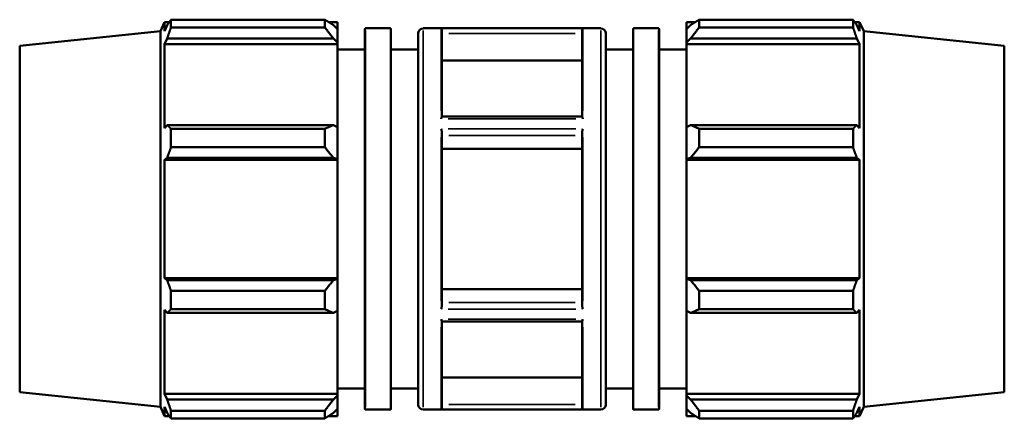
# Model space of a CAD drawing. Header units: inches. Extents: x -6.9 to 56.2, y -12.4 to 36.1.
# Tile 4 of 7: x 14.4 to 28.3, y 10.6 to 16.2. Entities that reach past the tile are written whole.
import ezdxf

# ---------------------------------------------------------------- set-up
doc = ezdxf.new("R2010")
doc.units = ezdxf.units.IN
doc.header["$MEASUREMENT"] = 0
doc.layers.add('Visible (ANSI)', color=7, linetype='Continuous', lineweight=50)
doc.layers.add('Visible Narrow (ANSI)', color=7, linetype='Continuous', lineweight=35)

msp = doc.modelspace()

# ---------------------------------------------------------------- linework, layer by layer
at = {"layer": 'Visible (ANSI)'}
for p, q in [((16.346, 16.074), (16.403, 16.201)), ((16.403, 16.073), (16.403, 16.201)), ((16.403, 16.201), (16.473, 16.201)), ((16.403, 16.073), (16.443, 16.158)), ((18.667, 16.234), (16.496, 16.234)), ((16.496, 16.126), (16.496, 16.234)), ((16.496, 16.126), (18.667, 16.126)), ((18.667, 16.234), (18.667, 16.126)), ((18.719, 16.201), (18.846, 16.201)), ((18.787, 16.158), (18.846, 16.101)), ((18.846, 16.201), (18.846, 16.101)), ((23.767, 16.201), (23.767, 16.101)), ((23.767, 16.201), (23.895, 16.201)), ((23.827, 16.158), (23.767, 16.101)), ((23.947, 16.234), (23.947, 16.126)), ((23.947, 16.234), (26.118, 16.234)), ((26.118, 16.126), (23.947, 16.126)), ((26.118, 16.126), (26.118, 16.234)), ((26.141, 16.201), (26.211, 16.201)), ((26.211, 16.073), (26.171, 16.158)), ((26.211, 16.073), (26.211, 16.201)), ((26.268, 16.074), (26.211, 16.201)), ((14.362, 15.865), (16.346, 16.074)), ((16.346, 10.768), (16.346, 16.074)), ((18.846, 15.914), (18.846, 16.101)), ((19.231, 16.104), (19.231, 10.738)), ((19.239, 16.112), (19.591, 16.112)), ((19.599, 10.738), (19.599, 16.104)), ((19.984, 16.042), (19.984, 10.8)), ((20.054, 16.112), (22.56, 16.112)), ((20.315, 14.86), (20.315, 16.101)), ((22.299, 14.86), (22.299, 16.101)), ((22.63, 16.042), (22.63, 10.8)), ((23.014, 10.738), (23.014, 16.104)), ((23.022, 16.112), (23.375, 16.112)), ((23.383, 16.104), (23.383, 10.738)), ((23.767, 15.914), (23.767, 16.101)), ((26.268, 10.768), (26.268, 16.074)), ((28.252, 15.865), (26.268, 16.074)), ((14.362, 10.976), (14.362, 15.865)), ((16.443, 15.967), (16.403, 15.887)), ((16.403, 14.705), (16.403, 15.887)), ((18.846, 15.887), (16.403, 15.887)), ((18.787, 15.967), (16.443, 15.967)), ((18.846, 15.914), (18.787, 15.967)), ((18.846, 15.887), (18.846, 15.914)), ((18.846, 15.887), (18.846, 14.718)), ((23.767, 15.914), (23.827, 15.967)), ((23.767, 15.887), (23.767, 15.914)), ((23.767, 15.887), (23.767, 14.718)), ((23.767, 15.887), (26.211, 15.887)), ((23.827, 15.967), (26.171, 15.967)), ((26.171, 15.967), (26.211, 15.887)), ((26.211, 14.705), (26.211, 15.887)), ((28.252, 10.976), (28.252, 15.865)), ((18.846, 15.813), (19.231, 15.813)), ((19.599, 15.813), (19.984, 15.813)), ((22.63, 15.813), (23.014, 15.813)), ((23.383, 15.813), (23.767, 15.813)), ((20.315, 15.658), (22.299, 15.658)), ((22.299, 14.869), (20.315, 14.869)), ((16.403, 14.705), (16.443, 14.746)), ((16.443, 14.746), (18.787, 14.746)), ((18.787, 14.746), (18.846, 14.718)), ((23.827, 14.746), (23.767, 14.718)), ((26.171, 14.746), (23.827, 14.746)), ((26.211, 14.705), (26.171, 14.746)), ((18.667, 14.694), (16.496, 14.694)), ((16.496, 14.433), (16.496, 14.694)), ((18.667, 14.694), (18.667, 14.433)), ((18.846, 14.266), (18.846, 14.718)), ((20.315, 12.179), (20.315, 14.662)), ((22.299, 12.179), (22.299, 14.662)), ((23.767, 14.266), (23.767, 14.718)), ((23.947, 14.694), (23.947, 14.433)), ((23.947, 14.694), (26.118, 14.694)), ((26.118, 14.433), (26.118, 14.694)), ((16.496, 14.433), (18.667, 14.433)), ((20.315, 14.41), (22.299, 14.41)), ((26.118, 14.433), (23.947, 14.433)), ((16.443, 14.284), (16.403, 14.257)), ((16.403, 12.585), (16.403, 14.257)), ((18.846, 14.257), (16.403, 14.257)), ((18.787, 14.284), (16.443, 14.284)), ((18.846, 14.266), (18.787, 14.284)), ((18.846, 14.257), (18.846, 14.266)), ((18.846, 14.257), (18.846, 12.585)), ((23.767, 14.266), (23.827, 14.284)), ((23.767, 14.257), (23.767, 14.266)), ((23.767, 14.257), (23.767, 12.585)), ((23.767, 14.257), (26.211, 14.257)), ((23.827, 14.284), (26.171, 14.284)), ((26.171, 14.284), (26.211, 14.257)), ((26.211, 12.585), (26.211, 14.257)), ((18.846, 12.585), (16.403, 12.585)), ((16.403, 12.585), (16.443, 12.558)), ((16.443, 12.558), (18.787, 12.558)), ((18.787, 12.558), (18.846, 12.576)), ((18.846, 12.576), (18.846, 12.585)), ((18.846, 12.123), (18.846, 12.576)), ((23.767, 12.576), (23.767, 12.585)), ((23.767, 12.585), (26.211, 12.585)), ((23.827, 12.558), (23.767, 12.576)), ((23.767, 12.123), (23.767, 12.576)), ((26.171, 12.558), (23.827, 12.558)), ((26.211, 12.585), (26.171, 12.558)), ((18.667, 12.408), (16.496, 12.408)), ((16.496, 12.147), (16.496, 12.408)), ((18.667, 12.408), (18.667, 12.147)), ((20.315, 12.431), (22.299, 12.431)), ((23.947, 12.408), (23.947, 12.147)), ((23.947, 12.408), (26.118, 12.408)), ((26.118, 12.147), (26.118, 12.408)), ((16.403, 10.954), (16.403, 12.137)), ((16.443, 12.095), (16.403, 12.137)), ((18.787, 12.095), (16.443, 12.095)), ((16.496, 12.147), (18.667, 12.147)), ((18.846, 12.123), (18.787, 12.095)), ((18.846, 12.123), (18.846, 10.954)), ((23.767, 12.123), (23.827, 12.095)), ((23.767, 12.123), (23.767, 10.954)), ((23.827, 12.095), (26.171, 12.095)), ((26.118, 12.147), (23.947, 12.147)), ((26.171, 12.095), (26.211, 12.137)), ((26.211, 10.954), (26.211, 12.137)), ((20.315, 10.74), (20.315, 11.982)), ((22.299, 11.972), (20.315, 11.972)), ((22.299, 10.74), (22.299, 11.982)), ((20.315, 11.183), (22.299, 11.183)), ((14.362, 10.976), (16.346, 10.768)), ((18.846, 11.029), (19.231, 11.029)), ((19.599, 11.029), (19.984, 11.029)), ((22.63, 11.029), (23.014, 11.029)), ((23.383, 11.029), (23.767, 11.029)), ((28.252, 10.976), (26.268, 10.768)), ((18.846, 10.954), (16.403, 10.954)), ((16.403, 10.954), (16.443, 10.875)), ((16.443, 10.875), (18.787, 10.875)), ((18.787, 10.875), (18.846, 10.928)), ((18.846, 10.928), (18.846, 10.954)), ((18.846, 10.74), (18.846, 10.928)), ((23.767, 10.928), (23.767, 10.954)), ((23.767, 10.954), (26.211, 10.954)), ((23.767, 10.74), (23.767, 10.928)), ((23.827, 10.875), (23.767, 10.928)), ((26.171, 10.875), (23.827, 10.875)), ((26.211, 10.954), (26.171, 10.875)), ((16.346, 10.768), (16.403, 10.64)), ((16.403, 10.64), (16.403, 10.769)), ((16.443, 10.683), (16.403, 10.769)), ((18.667, 10.715), (16.496, 10.715)), ((16.496, 10.607), (16.496, 10.715)), ((18.667, 10.715), (18.667, 10.607)), ((18.846, 10.74), (18.787, 10.683)), ((18.846, 10.74), (18.846, 10.64)), ((19.239, 10.73), (19.591, 10.73)), ((20.054, 10.73), (22.56, 10.73)), ((23.022, 10.73), (23.375, 10.73)), ((23.767, 10.74), (23.827, 10.683)), ((23.767, 10.74), (23.767, 10.64)), ((23.947, 10.715), (23.947, 10.607)), ((23.947, 10.715), (26.118, 10.715)), ((26.118, 10.607), (26.118, 10.715)), ((26.171, 10.683), (26.211, 10.769)), ((26.211, 10.64), (26.211, 10.769)), ((26.268, 10.768), (26.211, 10.64)), ((16.403, 10.64), (16.473, 10.64)), ((16.496, 10.607), (18.667, 10.607)), ((18.719, 10.64), (18.846, 10.64)), ((23.767, 10.64), (23.895, 10.64)), ((26.118, 10.607), (23.947, 10.607)), ((26.141, 10.64), (26.211, 10.64))]:
    msp.add_line(p, q, dxfattribs=at)
for centre, radius, start, end in [((19.239, 16.104), 0.00787, 90, 180), ((19.591, 16.104), 0.00787, 0, 90), ((20.054, 16.042), 0.0698, 90, 180), ((22.56, 16.042), 0.0698, 0, 90), ((23.022, 16.104), 0.00787, 90, 180), ((23.375, 16.104), 0.00787, 0, 90), ((19.239, 10.738), 0.00787, 180, 270), ((19.591, 10.738), 0.00787, 270, 0), ((20.054, 10.8), 0.0698, 180, 270), ((22.56, 10.8), 0.0698, 270, 0), ((23.022, 10.738), 0.00787, 180, 270), ((23.375, 10.738), 0.00787, 270, 0)]:
    msp.add_arc(centre, radius, start, end, dxfattribs=at)
for points, weights in [([(16.496, 16.234), (16.468, 16.195), (16.443, 16.158)], [1, 1.00125069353, 1.00168458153]), ([(16.443, 15.967), (16.468, 16.045), (16.496, 16.126)], [1.00168458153, 1.00125069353, 1]), ([(18.667, 16.234), (18.729, 16.195), (18.787, 16.158)], [1.01444639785, 1.01033512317, 1.00541908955]), ([(18.787, 15.967), (18.729, 16.045), (18.667, 16.126)], [1.00541908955, 1.01033512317, 1.01444639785]), ([(23.947, 16.234), (23.885, 16.195), (23.827, 16.158)], [1.01444639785, 1.01033512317, 1.00541908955]), ([(23.827, 15.967), (23.885, 16.045), (23.947, 16.126)], [1.00541908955, 1.01033512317, 1.01444639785]), ([(26.118, 16.234), (26.145, 16.195), (26.171, 16.158)], [1, 1.00125069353, 1.00168458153]), ([(26.171, 15.967), (26.145, 16.045), (26.118, 16.126)], [1.00168458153, 1.00125069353, 1]), ([(16.496, 14.694), (16.468, 14.721), (16.443, 14.746)], [1, 1.00125069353, 1.00168458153]), ([(18.667, 14.694), (18.729, 14.721), (18.787, 14.746)], [1.01444639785, 1.01033512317, 1.00541908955]), ([(23.947, 14.694), (23.885, 14.721), (23.827, 14.746)], [1.01444639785, 1.01033512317, 1.00541908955]), ([(26.118, 14.694), (26.145, 14.721), (26.171, 14.746)], [1, 1.00125069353, 1.00168458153]), ([(16.443, 14.284), (16.468, 14.357), (16.496, 14.433)], [1.00168458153, 1.00125069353, 1]), ([(18.787, 14.284), (18.729, 14.357), (18.667, 14.433)], [1.00541908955, 1.01033512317, 1.01444639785]), ([(23.827, 14.284), (23.885, 14.357), (23.947, 14.433)], [1.00541908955, 1.01033512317, 1.01444639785]), ([(26.171, 14.284), (26.145, 14.357), (26.118, 14.433)], [1.00168458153, 1.00125069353, 1]), ([(16.496, 12.408), (16.468, 12.484), (16.443, 12.558)], [1, 1.00125069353, 1.00168458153]), ([(18.667, 12.408), (18.729, 12.484), (18.787, 12.558)], [1.01444639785, 1.01033512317, 1.00541908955]), ([(23.947, 12.408), (23.885, 12.484), (23.827, 12.558)], [1.01444639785, 1.01033512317, 1.00541908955]), ([(26.118, 12.408), (26.145, 12.484), (26.171, 12.558)], [1, 1.00125069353, 1.00168458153]), ([(16.443, 12.095), (16.468, 12.121), (16.496, 12.147)], [1.00168458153, 1.00125069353, 1]), ([(18.787, 12.095), (18.729, 12.121), (18.667, 12.147)], [1.00541908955, 1.01033512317, 1.01444639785]), ([(23.827, 12.095), (23.885, 12.121), (23.947, 12.147)], [1.00541908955, 1.01033512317, 1.01444639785]), ([(26.171, 12.095), (26.145, 12.121), (26.118, 12.147)], [1.00168458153, 1.00125069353, 1]), ([(16.496, 10.715), (16.468, 10.797), (16.443, 10.875)], [1, 1.00125069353, 1.00168458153]), ([(18.667, 10.715), (18.729, 10.797), (18.787, 10.875)], [1.01444639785, 1.01033512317, 1.00541908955]), ([(23.947, 10.715), (23.885, 10.797), (23.827, 10.875)], [1.01444639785, 1.01033512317, 1.00541908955]), ([(26.118, 10.715), (26.145, 10.797), (26.171, 10.875)], [1, 1.00125069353, 1.00168458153]), ([(16.443, 10.683), (16.468, 10.646), (16.496, 10.607)], [1.00168458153, 1.00125069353, 1]), ([(18.787, 10.683), (18.729, 10.646), (18.667, 10.607)], [1.00541908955, 1.01033512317, 1.01444639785]), ([(23.827, 10.683), (23.885, 10.646), (23.947, 10.607)], [1.00541908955, 1.01033512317, 1.01444639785]), ([(26.171, 10.683), (26.145, 10.646), (26.118, 10.607)], [1.00168458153, 1.00125069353, 1])]:
    msp.add_rational_spline(points, weights, degree=2, dxfattribs=at)
for points, knots in [([(20.307, 16.11), (20.307, 16.11), (20.307, 16.11), (20.31, 16.11), (20.312, 16.108), (20.314, 16.104), (20.315, 16.103), (20.315, 16.101)], [-0.4142457, -0.4142457, -0.4142457, -0.4142457, -0.4136007, -0.4136007, -0.3371729, -0.3371729, -0.3035364, -0.3035364, -0.3035364, -0.3035364]), ([(22.307, 16.11), (22.307, 16.11), (22.307, 16.11), (22.304, 16.11), (22.301, 16.108), (22.299, 16.104), (22.299, 16.103), (22.299, 16.101)], [-0.4142457, -0.4142457, -0.4142457, -0.4142457, -0.4136007, -0.4136007, -0.3371729, -0.3371729, -0.3035364, -0.3035364, -0.3035364, -0.3035364]), ([(20.315, 14.86), (20.315, 14.859), (20.314, 14.857), (20.313, 14.851), (20.31, 14.844), (20.307, 14.837), (20.307, 14.836), (20.307, 14.836)], [-0.1010409, -0.1010409, -0.1010409, -0.1010409, -0.074127, -0.074127, 0, 0, 0.0006168, 0.0006168, 0.0006168, 0.0006168]), ([(22.299, 14.86), (22.299, 14.859), (22.299, 14.857), (22.301, 14.851), (22.304, 14.844), (22.307, 14.837), (22.307, 14.836), (22.307, 14.836)], [-0.1010409, -0.1010409, -0.1010409, -0.1010409, -0.074127, -0.074127, 0, 0, 0.0006168, 0.0006168, 0.0006168, 0.0006168]), ([(20.307, 14.695), (20.307, 14.695), (20.307, 14.695), (20.31, 14.687), (20.312, 14.679), (20.314, 14.668), (20.315, 14.665), (20.315, 14.662)], [-0.4157709, -0.4157709, -0.4157709, -0.4157709, -0.4150896, -0.4150896, -0.3400759, -0.3400759, -0.3041432, -0.3041432, -0.3041432, -0.3041432]), ([(22.307, 14.695), (22.307, 14.695), (22.307, 14.695), (22.304, 14.687), (22.301, 14.679), (22.299, 14.668), (22.299, 14.665), (22.299, 14.662)], [-0.4157709, -0.4157709, -0.4157709, -0.4157709, -0.4150896, -0.4150896, -0.3400759, -0.3400759, -0.3041432, -0.3041432, -0.3041432, -0.3041432]), ([(20.315, 12.179), (20.315, 12.177), (20.314, 12.174), (20.313, 12.163), (20.31, 12.155), (20.307, 12.147), (20.307, 12.147), (20.307, 12.147)], [-0.1010406, -0.1010406, -0.1010406, -0.1010406, -0.0741287, -0.0741287, 0, 0, 0.0006173, 0.0006173, 0.0006173, 0.0006173]), ([(22.299, 12.179), (22.299, 12.177), (22.299, 12.174), (22.301, 12.163), (22.304, 12.155), (22.307, 12.147), (22.307, 12.147), (22.307, 12.147)], [-0.1010406, -0.1010406, -0.1010406, -0.1010406, -0.0741287, -0.0741287, 0, 0, 0.0006173, 0.0006173, 0.0006173, 0.0006173]), ([(20.307, 12.005), (20.307, 12.005), (20.307, 12.005), (20.31, 11.998), (20.312, 11.992), (20.314, 11.985), (20.315, 11.983), (20.315, 11.982)], [-0.415755, -0.415755, -0.415755, -0.415755, -0.4150743, -0.4150743, -0.3400401, -0.3400401, -0.3041353, -0.3041353, -0.3041353, -0.3041353]), ([(22.307, 12.005), (22.307, 12.005), (22.307, 12.005), (22.304, 11.998), (22.301, 11.992), (22.299, 11.985), (22.299, 11.983), (22.299, 11.982)], [-0.415755, -0.415755, -0.415755, -0.415755, -0.4150743, -0.4150743, -0.3400401, -0.3400401, -0.3041353, -0.3041353, -0.3041353, -0.3041353]), ([(20.315, 10.74), (20.315, 10.739), (20.314, 10.738), (20.313, 10.733), (20.31, 10.731), (20.307, 10.731), (20.307, 10.731), (20.307, 10.731)], [-0.1010601, -0.1010601, -0.1010601, -0.1010601, -0.0740283, -0.0740283, 0, 0, 0.0005907, 0.0005907, 0.0005907, 0.0005907]), ([(22.299, 10.74), (22.299, 10.739), (22.299, 10.738), (22.301, 10.733), (22.304, 10.731), (22.307, 10.731), (22.307, 10.731), (22.307, 10.731)], [-0.1010601, -0.1010601, -0.1010601, -0.1010601, -0.0740283, -0.0740283, 0, 0, 0.0005907, 0.0005907, 0.0005907, 0.0005907])]:
    msp.add_open_spline(points, degree=3, knots=knots, dxfattribs=at)
at = {"layer": 'Visible Narrow (ANSI)'}
for p, q in [((19.239, 10.763), (19.239, 16.079)), ((19.591, 16.079), (19.591, 10.763)), ((20.054, 10.763), (20.054, 16.079)), ((20.307, 16.103), (20.307, 14.947)), ((22.207, 16.11), (20.407, 16.11)), ((22.2, 16.041), (20.414, 16.041)), ((22.307, 16.103), (22.307, 14.947)), ((22.56, 10.763), (22.56, 16.079)), ((23.022, 16.079), (23.022, 10.763)), ((23.375, 10.763), (23.375, 16.079)), ((22.207, 14.836), (20.407, 14.836)), ((20.407, 14.695), (22.207, 14.695)), ((22.2, 14.601), (20.414, 14.601)), ((20.307, 14.576), (20.307, 12.265)), ((22.307, 14.576), (22.307, 12.265)), ((20.414, 12.24), (22.2, 12.24)), ((22.207, 12.147), (20.407, 12.147)), ((22.207, 12.005), (20.407, 12.005)), ((20.307, 11.894), (20.307, 10.738)), ((22.307, 11.894), (22.307, 10.738)), ((22.207, 10.731), (20.407, 10.731)), ((20.414, 10.801), (22.2, 10.801))]:
    msp.add_line(p, q, dxfattribs=at)

doc.saveas('drawing.dxf')
